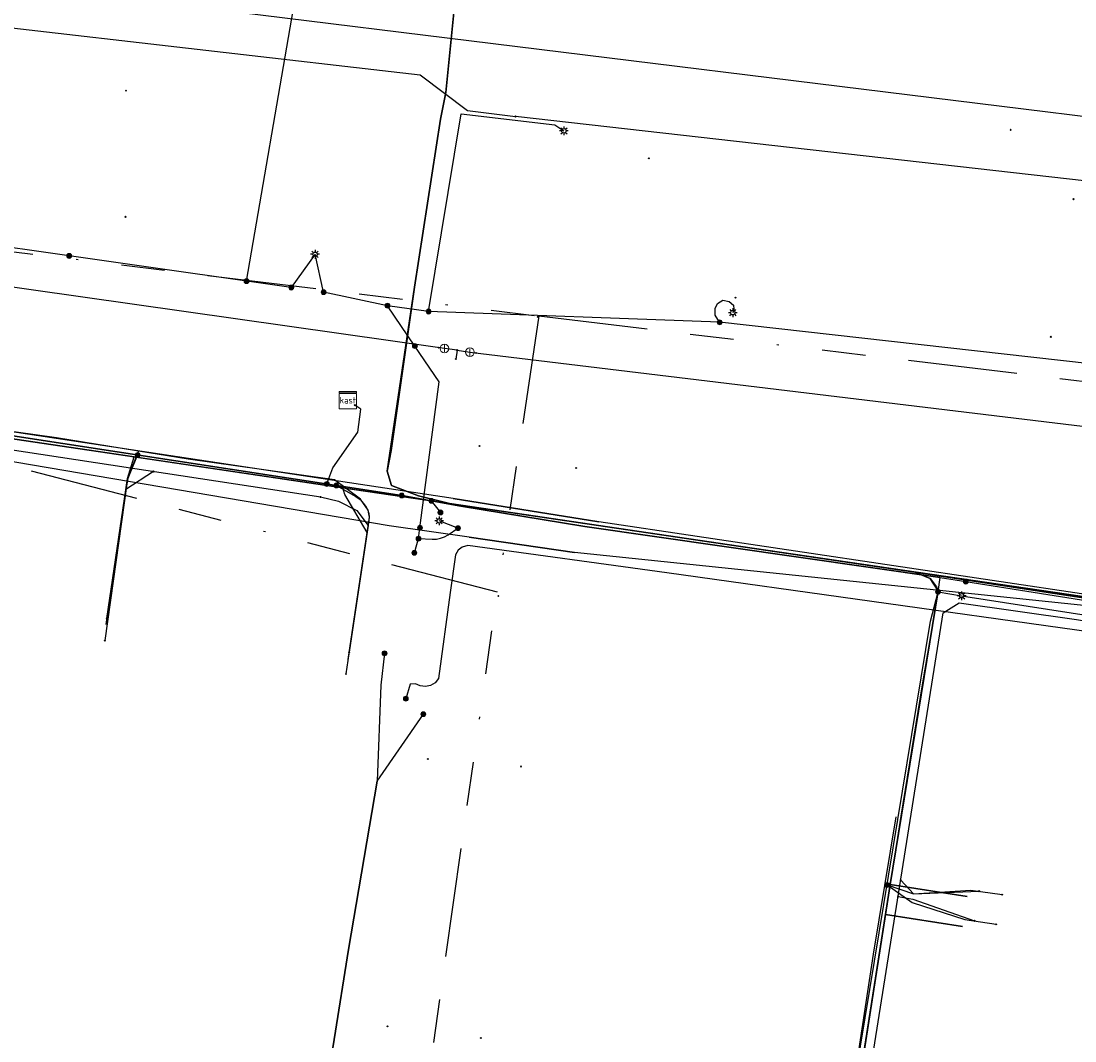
# Model space of a CAD drawing. Header units: metres. Extents: x 253430 to 254090, y 592748 to 593165.
# Tile 7 of 146: x 253489 to 253537, y 592857 to 592904. Entities that reach past the tile are written whole.
import ezdxf
from ezdxf.enums import TextEntityAlignment as Align
from ezdxf.lldxf.tags import DXFTag

# ---------------------------------------------------------------- set-up
doc = ezdxf.new("R2010")
doc.units = ezdxf.units.M
doc.linetypes.add('RI-OVERIG-SO', pattern=[17, 5, -2, 2, -2, 0, -2, 2, -2])
for name, color, linetype in [('B-WE-IE-MEUBILAIR-S', 7, 'Continuous'), ('B-WE-KL-DATA-G', 90, 'KL-DATA-SO'), ('B-WE-KL-DATA_DUCT-G', 90, 'Continuous'), ('B-WE-KL-DATA_KABELBED-G', 90, 'Continuous'), ('B-WE-KL-DATA_MANTELBUIS-G', 90, 'Continuous'), ('B-WE-KL-ET_LS-G', 190, 'KL-LS-SO'), ('B-WE-KL-ET_LS_DUCT-G', 190, 'Continuous'), ('B-WE-KL-ET_LS_HULPSTUK-S', 190, 'Continuous'), ('B-WE-KL-ET_LS_KABELBED-G', 190, 'Continuous'), ('B-WE-KL-ET_LS_MANTELBUIS-G', 190, 'Continuous'), ('B-WE-KL-ET_MS_DUCT-G', 130, 'Continuous'), ('B-WE-KL-ET_MS_MANTELBUIS-G', 130, 'Continuous'), ('B-WE-KL-GAS_LD-G', 50, 'KL-GAS_LD-SO'), ('B-WE-KL-GAS_LD_HULPSTUK-S', 50, 'Continuous'), ('B-WE-KL-WATER-G', 170, 'KL-WATER-SO'), ('B-WE-KL-WATER_HULPSTUK-S', 170, 'Continuous'), ('B-WE-RI-VRIJVERVAL-G', 210, 'RI-OVERIG-SO'), ('B-WE-RI-VRIJVERVAL_HULPSTUK-S', 210, 'Continuous'), ('V-WE-KL-ET_MS_KABELBED-G', 130, 'V-CONTINUOUS-SO')]:
    doc.layers.add(name, color=color, linetype=linetype)
doc.styles.add('NLCS-ISO', font='txt')
doc.styles.get("Standard").update_dxf_attribs({"font": 'simplex.shx'})
tags = doc.linetypes.add('KL-DATA-SO', pattern='A,4,-1,[101,NLCS.SHX,S=0.5,R=0,X=0,Y=0],-1,4,-1,["D",Standard,S=1,R=0,X=-0.25,Y=-0.5],-1.5', length=12.5).pattern_tags.tags
tags[18] = DXFTag(74, 10)
tags = doc.linetypes.add('KL-GAS_LD-SO', pattern='A,4,-1,[69,NLCS.SHX,S=0.5,R=0,X=0,Y=0],-1,4,-1,["L",Standard,S=1,R=0,X=0.25,Y=-0.5],-2', length=13).pattern_tags.tags
tags[18] = DXFTag(74, 10)
tags = doc.linetypes.add('KL-LS-SO', pattern='A,4,-1,[103,NLCS.SHX,S=0.75,R=0,X=0,Y=0],-1,4,-1,["L",Standard,S=1,R=0,X=0,Y=-0.5],-2', length=13).pattern_tags.tags
tags[18] = DXFTag(74, 10)
doc.linetypes.add('KL-WATER-SO', pattern='A,7,-0.5,[168,NLCS.SHX,S=0.75,R=0,X=0.75,Y=0],-2', length=9.5)
doc.linetypes.add('V-CONTINUOUS-SO', pattern='A,3.5,[24,NLCS.SHX,S=0.5,R=0,X=0,Y=0],3.5', length=7)

# ---------------------------------------------------------------- blocks, each defined once
blk = doc.blocks.new('SKL-WTB_HULP_AFSLUITER-SO')
at = {"color": 0, "linetype": 'ByBlock', "lineweight": 18}
blk.add_lwpolyline([(0, 0.8), (0, -0.8)], dxfattribs=at)
blk.add_circle((0, 0), 1, dxfattribs=at)
at = {"color": 0, "linetype": 'ByBlock', "lineweight": 18, "style": 'NLCS-ISO', "flags": 1}
for tag, p in [('TYPE', (1.5, 0)), ('OMSCHRIJVING', (1.5, -3)), ('LABEL', (1.5, -1.5))]:
    blk.add_attdef(tag, p, '', height=1, dxfattribs=at)
blk = doc.blocks.new('SKL-WTB_HULP_OVERIG-SO')
at = {"color": 0, "linetype": 'ByBlock', "lineweight": 18}
for points in [[(-0.14, 0.14), (0.14, -0.14)], [(0.14, 0.14), (-0.14, -0.14)]]:
    blk.add_lwpolyline(points, dxfattribs=at)
at = {"color": 0, "linetype": 'ByBlock', "lineweight": 18, "style": 'NLCS-ISO', "flags": 1}
for tag, p in [('TYPE', (1.5, 0)), ('OMSCHRIJVING', (1.5, -3)), ('LABEL', (1.5, -1.5))]:
    blk.add_attdef(tag, p, '', height=1, dxfattribs=at)
blk = doc.blocks.new('SKL-WTB_HULP_KAST-SO')
at = {"color": 0, "linetype": 'ByBlock', "lineweight": 18}
for points in [[(-2, 2), (2, 2), (2, 1.68), (-2, 1.68)], [(-2, 1.52), (2, 1.52), (2, -2), (-2, -2)]]:
    blk.add_lwpolyline(points, close=True, dxfattribs=at)
at = {"color": 0, "linetype": 'ByBlock', "lineweight": 18, "style": 'NLCS-ISO'}
blk.add_text('kast', height=1.5, dxfattribs=at).set_placement((0, 0), align=Align.MIDDLE_CENTER)
at = {"color": 0, "linetype": 'ByBlock', "lineweight": 18, "style": 'NLCS-ISO', "flags": 1}
for tag, p in [('TYPE', (2.5, 0)), ('OMSCHRIJVING', (2.5, -3)), ('LABEL', (2.5, -1.5))]:
    blk.add_attdef(tag, p, '', height=1, dxfattribs=at)
blk = doc.blocks.new('SKL-WTB_HULP_MOF-SO')
at = {"linetype": 'ByBlock', "lineweight": 18}
h = blk.add_hatch(color=0, dxfattribs=at)
h.dxf.hatch_style = 1
h.paths.add_polyline_path([(-0.5625, 0, 1), (0.5625, 0, 1)])
at = {"color": 0, "linetype": 'ByBlock', "lineweight": 18}
blk.add_circle((0, 0), 0.5625, dxfattribs=at)
at = {"color": 0, "linetype": 'ByBlock', "lineweight": 18, "style": 'NLCS-ISO', "flags": 1}
for tag, p in [('TYPE', (1.5, 0)), ('OMSCHRIJVING', (1.5, -3)), ('LABEL', (1.5, -1.5))]:
    blk.add_attdef(tag, p, '', height=1, dxfattribs=at)
blk = doc.blocks.new('SIE-MEUBILAIR_PAAL_LICHTMAST-SO')
for points in [[(-0.62, 0), (-1, 0)], [(-0.71, 0.71), (-0.44, 0.44)], [(0, 1), (0, 0.62)], [(0.44, 0.44), (0.71, 0.71)], [(1, 0), (0.62, 0)], [(-0.71, -0.71), (-0.44, -0.44)], [(0, -0.62), (0, -1)], [(0.44, -0.44), (0.71, -0.71)]]:
    blk.add_lwpolyline(points)
blk.add_circle((0, 0), 0.5)
blk = doc.blocks.new('SRI-HULP_OVERIG-SO')
at = {"color": 0, "linetype": 'ByBlock', "lineweight": 18}
for points in [[(-0.14, 0.14), (0.14, -0.14)], [(0.14, 0.14), (-0.14, -0.14)]]:
    blk.add_lwpolyline(points, dxfattribs=at)
at = {"color": 0, "linetype": 'ByBlock', "lineweight": 18, "style": 'NLCS-ISO', "flags": 1}
for tag, p in [('TYPE', (1.5, 0)), ('OMSCHRIJVING', (1.5, -3)), ('LABEL', (1.5, -1.5))]:
    blk.add_attdef(tag, p, '', height=1, dxfattribs=at)

msp = doc.modelspace()

# ---------------------------------------------------------------- linework, layer by layer
at = {"layer": 'B-WE-KL-DATA-G'}
for points in [[(253509.389, 592909.486), (253508.554, 592901.05), (253508.302, 592899.823), (253507.109, 592892.108), (253506.047, 592884.605), (253505.866, 592883.654), (253506.063, 592883.003), (253507.292, 592882.526), (253508.73, 592882.172), (253512.158, 592881.664), (253520.845, 592880.385), (253530.087, 592879.03), (253530.791, 592878.737), (253531.093, 592878.354), (253531.171, 592878.168), (253530.435, 592873.845), (253529.456, 592867.826), (253524.495, 592836.149), (253523.173, 592827.049), (253521.82, 592817.917), (253520.843, 592811.419), (253518.948, 592798.474), (253517.862, 592791.986), (253513.706, 592766.188)], [(253725.776, 592848.936), (253648.192, 592860.922), (253641.799, 592861.745), (253638.983, 592862.084), (253630.637, 592863.474), (253627.025, 592864.071), (253609.442, 592866.965), (253595.947, 592869.065), (253574.646, 592872.291), (253567.067, 592873.396), (253564.351, 592873.798), (253537.69, 592877.915), (253520.845, 592880.385), (253512.158, 592881.664), (253508.73, 592882.172), (253507.292, 592882.526), (253506.063, 592883.003), (253505.866, 592883.654), (253506.047, 592884.605), (253507.109, 592892.108), (253508.302, 592899.823), (253508.554, 592901.05), (253509.389, 592909.486)], [(253458.995, 592888.941), (253459.083, 592889.516), (253512.158, 592881.664), (253521.199, 592880.333), (253537.69, 592877.915), (253564.351, 592873.798), (253567.067, 592873.396), (253574.646, 592872.291), (253590.242, 592869.929), (253589.31, 592863.965)], [(253458.995, 592888.941), (253459.083, 592889.516), (253512.158, 592881.664), (253521.199, 592880.333), (253537.69, 592877.915), (253564.351, 592873.798), (253567.067, 592873.396), (253574.646, 592872.291), (253583.191, 592870.997), (253582.264, 592865.065)], [(253458.995, 592888.941), (253459.083, 592889.516), (253512.158, 592881.664), (253521.199, 592880.333), (253537.69, 592877.915), (253564.351, 592873.798), (253567.067, 592873.396), (253571.818, 592872.703), (253570.902, 592866.84)], [(253504.118, 592875.342), (253504.944, 592880.849), (253503.912, 592882.589), (253503.817, 592882.899), (253459.083, 592889.516), (253458.995, 592888.941)], [(253492.986, 592876.896), (253493.938, 592883.33), (253494.24, 592884.316), (253459.083, 592889.516), (253458.995, 592888.941)], [(253494.438, 592884.581), (253493.696, 592884.702), (253490.669, 592885.194), (253487.822, 592885.582), (253487.324, 592885.65)], [(253494.438, 592884.581), (253493.696, 592884.702), (253490.669, 592885.194), (253487.822, 592885.582), (253487.324, 592885.65)], [(253503.447, 592883.261), (253500.085, 592883.735), (253496.723, 592884.209), (253494.438, 592884.581), (253493.696, 592884.702), (253490.669, 592885.194), (253487.822, 592885.582)], [(253503.447, 592883.261), (253500.085, 592883.735), (253496.723, 592884.209), (253494.438, 592884.581), (253493.696, 592884.702), (253490.669, 592885.194), (253487.822, 592885.582)], [(253494.438, 592884.581), (253493.956, 592883.377), (253493.937, 592883.33), (253492.946, 592876.624)], [(253494.438, 592884.581), (253493.956, 592883.377), (253493.937, 592883.33), (253492.946, 592876.624)], [(253504.067, 592875.006), (253505.05, 592881.553), (253505.019, 592881.705), (253504.986, 592881.872), (253504.638, 592882.378), (253503.447, 592883.261), (253500.085, 592883.735), (253496.723, 592884.209), (253494.438, 592884.581)], [(253504.067, 592875.006), (253505.05, 592881.553), (253505.019, 592881.705), (253504.986, 592881.872), (253504.638, 592882.378), (253503.447, 592883.261), (253500.085, 592883.735), (253496.723, 592884.209), (253494.438, 592884.581)], [(253528.198, 592861.488), (253529.236, 592867.784)], [(253528.198, 592861.488), (253529.236, 592867.784)], [(253513.706, 592766.188), (253517.862, 592791.986), (253518.948, 592798.474), (253520.843, 592811.419), (253521.82, 592817.917), (253523.173, 592827.049), (253524.495, 592836.149), (253528.965, 592864.688), (253532.49, 592864.136)], [(253513.706, 592766.188), (253517.862, 592791.986), (253518.948, 592798.474), (253520.843, 592811.419), (253521.82, 592817.917), (253523.173, 592827.049), (253524.495, 592836.149), (253528.748, 592863.305), (253532.286, 592862.751)], [(253526.427, 592849.883), (253528.198, 592861.488)], [(253526.427, 592849.883), (253528.198, 592861.488)]]:
    msp.add_lwpolyline(points, dxfattribs=at)
at = {"layer": 'B-WE-KL-DATA_DUCT-G'}
for points in [[(253725.776, 592848.936), (253649.109, 592860.78), (253645.524, 592861.265), (253638.983, 592862.084), (253633.153, 592863.055), (253617.672, 592865.611), (253611.171, 592866.681), (253599.316, 592868.541), (253590.242, 592869.929), (253583.191, 592870.997), (253571.818, 592872.703), (253565.766, 592873.588), (253530.087, 592879.03), (253515.454, 592881.179), (253508.73, 592882.172), (253507.292, 592882.526), (253506.063, 592883.003), (253505.866, 592883.654), (253507.109, 592892.108), (253508.302, 592899.823), (253508.554, 592901.05), (253509.389, 592909.486)], [(253513.706, 592766.188), (253516.419, 592783.027), (253518.436, 592795.414), (253519.285, 592800.776), (253520.388, 592808.313), (253523.348, 592828.254), (253524.495, 592836.149), (253528.965, 592864.688), (253531.171, 592878.168), (253530.791, 592878.737), (253530.087, 592879.03), (253515.454, 592881.179), (253508.73, 592882.172), (253507.292, 592882.526), (253506.063, 592883.003), (253505.866, 592883.654), (253507.109, 592892.108), (253508.302, 592899.823), (253508.554, 592901.05), (253509.389, 592909.486)], [(253545.214, 592764.984), (253550.176, 592798.443), (253551.943, 592810.507), (253554.037, 592823.397), (253555.067, 592824.381), (253556.454, 592824.577), (253559.824, 592824.579), (253560.47, 592825.533), (253560.874, 592826.718), (253567.973, 592871.738), (253566.448, 592873.107), (253565.766, 592873.588), (253530.087, 592879.03), (253515.454, 592881.179), (253508.73, 592882.172), (253507.292, 592882.526), (253506.063, 592883.003), (253505.866, 592883.654), (253507.109, 592892.108), (253508.302, 592899.823), (253508.554, 592901.05), (253509.389, 592909.486)], [(253459.477, 592889.458), (253508.73, 592882.172), (253515.454, 592881.179), (253530.087, 592879.03), (253565.766, 592873.588), (253571.818, 592872.703), (253583.191, 592870.997), (253590.242, 592869.929), (253599.316, 592868.541), (253611.171, 592866.681), (253617.672, 592865.611), (253633.153, 592863.055), (253638.983, 592862.084), (253645.524, 592861.265), (253649.109, 592860.78), (253725.776, 592848.936), (253731.444, 592848.38), (253737.416, 592847.67), (253742.562, 592846.838)], [(253531.171, 592878.168), (253528.965, 592864.688), (253524.495, 592836.149), (253523.348, 592828.254), (253520.388, 592808.313), (253519.285, 592800.776), (253518.436, 592795.414), (253516.419, 592783.027), (253513.706, 592766.188)]]:
    msp.add_lwpolyline(points, dxfattribs=at)
at = {"layer": 'B-WE-KL-DATA_KABELBED-G'}
for points in [[(253531.711, 592963.3), (253530.739, 592959.171), (253516.221, 592954.009), (253508.918, 592951.345), (253507.452, 592945.674), (253496.934, 592904.999), (253560.555, 592897.159), (253588.408, 592889.051), (253612.041, 592886.32), (253615.204, 592888.748)], [(253508.554, 592901.05), (253509.389, 592909.486)], [(253508.302, 592899.823), (253508.554, 592901.05)], [(253507.109, 592892.108), (253508.302, 592899.823)], [(253611.192, 592868.517), (253610.828, 592866.173), (253581.304, 592870.324), (253543.001, 592876.95), (253514.47, 592879.932), (253509.619, 592880.624), (253505.956, 592881.146), (253461.931, 592888.637), (253457.176, 592889.256), (253433.447, 592892.95)], [(253508.73, 592882.172), (253507.292, 592882.526), (253506.063, 592883.003), (253505.866, 592883.654), (253507.109, 592892.108)], [(253487.428, 592885.324), (253494.24, 592884.316)], [(253492.986, 592876.896), (253493.938, 592883.33), (253494.24, 592884.316)], [(253494.24, 592884.316), (253503.817, 592882.899)], [(253503.817, 592882.899), (253508.73, 592882.172)], [(253504.118, 592875.342), (253504.944, 592880.849), (253503.912, 592882.589), (253503.817, 592882.899)], [(253508.73, 592882.172), (253515.454, 592881.179)], [(253515.454, 592881.179), (253530.087, 592879.03)], [(253509.619, 592880.624), (253514.47, 592879.932)], [(253530.087, 592879.03), (253565.766, 592873.588)], [(253531.171, 592878.168), (253530.791, 592878.737), (253530.087, 592879.03)], [(253531.171, 592878.168), (253528.965, 592864.688)], [(253528.965, 592864.688), (253528.748, 592863.305)], [(253532.49, 592864.136), (253528.965, 592864.688)], [(253528.748, 592863.305), (253526.276, 592847.52)], [(253532.286, 592862.751), (253528.748, 592863.305)]]:
    msp.add_lwpolyline(points, dxfattribs=at)
at = {"layer": 'B-WE-KL-DATA_MANTELBUIS-G'}
for points in [[(253509.389, 592909.486), (253508.554, 592901.05)], [(253508.302, 592899.823), (253507.109, 592892.108)], [(253508.73, 592882.172), (253515.454, 592881.179)], [(253509.619, 592880.624), (253514.47, 592879.932)]]:
    msp.add_lwpolyline(points, dxfattribs=at)
at = {"layer": 'B-WE-KL-ET_LS-G'}
for points in [[(253499.403, 592892.384), (253503.715, 592917.446)], [(253501.456, 592892.091), (253476.531, 592895.646), (253463.206, 592897.575), (253462.282, 592897.731), (253460.711, 592898.048), (253459.561, 592898.316), (253458.72, 592898.537), (253457.505, 592898.891), (253456.359, 592899.259), (253455.502, 592899.553), (253453.923, 592900.011), (253452.473, 592900.474), (253450.75, 592901.072), (253449.145, 592901.692), (253447.721, 592902.283), (253446.785, 592902.697)], [(253507.764, 592890.99), (253509.262, 592900.069), (253513.565, 592899.561), (253513.98, 592899.288)], [(253531.157, 592878.118), (253531.259, 592878.776), (253514.938, 592881.12), (253509.247, 592882.051), (253506.529, 592882.545), (253433.476, 592893.748)], [(253433.476, 592893.748), (253506.529, 592882.545)], [(253502.547, 592893.618), (253501.456, 592892.091)], [(253502.941, 592891.879), (253502.547, 592893.618)], [(253505.877, 592891.259), (253502.941, 592891.879)], [(253597.757, 592881.436), (253583.155, 592883.16), (253544.68, 592887.861), (253521.129, 592890.498), (253507.764, 592890.99), (253505.877, 592891.259)], [(253507.134, 592889.408), (253505.877, 592891.259)], [(253521.129, 592890.498), (253520.924, 592890.822), (253520.924, 592891.127), (253521.038, 592891.362), (253521.274, 592891.512), (253521.568, 592891.447), (253521.764, 592891.29), (253521.785, 592891.096), (253521.733, 592890.939)], [(253507.368, 592881.058), (253508.248, 592887.768), (253507.134, 592889.408)], [(253503.09, 592883.073), (253503.361, 592883.819), (253504.52, 592885.445), (253504.658, 592886.502), (253504.378, 592886.689)], [(253494.401, 592884.405), (253494.037, 592883.56), (253493.954, 592883.326), (253493.903, 592883.083), (253492.892, 592875.879)], [(253503.527, 592883.006), (253504.421, 592882.501), (253504.619, 592882.357), (253504.78, 592882.172), (253504.894, 592882.006), (253504.971, 592881.866), (253505.018, 592881.712), (253505.036, 592881.552), (253505.026, 592881.391), (253503.969, 592874.352)], [(253507.888, 592882.298), (253508.307, 592881.766)], [(253507.109, 592879.909), (253507.303, 592880.562), (253507.368, 592881.058)], [(253509.112, 592881.042), (253508.251, 592881.379)], [(253507.303, 592880.562), (253507.932, 592880.535), (253508.128, 592880.542), (253508.315, 592880.578), (253508.494, 592880.645), (253508.664, 592880.741), (253509.112, 592881.042)], [(253577.894, 592869.966), (253577.818, 592870.286), (253577.946, 592871.132), (253573.827, 592871.757), (253556.946, 592874.429), (253556.705, 592874.354), (253556.568, 592874.142), (253556.515, 592873.913), (253556.354, 592873.723), (253518.711, 592878.999), (253509.56, 592880.252), (253509.307, 592880.173), (253509.123, 592880.026), (253509, 592879.825), (253508.755, 592878.084), (253508.213, 592874.134), (253508.06, 592873.945), (253507.852, 592873.819), (253507.614, 592873.772), (253507.373, 592873.81), (253507.162, 592873.902), (253506.91, 592873.888), (253506.717, 592873.214)], [(253513.782, 592766.185), (253523.063, 592828.164), (253524.149, 592836.345), (253530.814, 592876.772), (253531.157, 592878.118), (253531.259, 592878.776), (253532.433, 592878.591)], [(253532.433, 592878.591), (253538.03, 592877.712), (253565.535, 592873.605), (253567.325, 592872.505)], [(253522.086, 592821.64), (253523.063, 592828.164), (253524.149, 592836.345), (253530.814, 592876.772), (253531.157, 592878.118)], [(253531.157, 592878.118), (253532.243, 592877.94)], [(253532.243, 592877.94), (253558.1, 592873.927), (253558.227, 592873.888), (253558.311, 592873.819), (253558.352, 592873.717), (253558.351, 592873.585)], [(253505.742, 592875.297), (253505.562, 592873.828), (253505.405, 592869.425), (253504.082, 592861.7), (253501.454, 592845.165), (253495.121, 592801.195), (253490.384, 592769.228)], [(253493.055, 592787.255), (253495.121, 592801.195), (253501.454, 592845.165), (253504.082, 592861.7), (253505.405, 592869.425), (253507.523, 592872.504)], [(253528.818, 592864.66), (253529.974, 592863.856), (253532.389, 592863.073), (253533.826, 592862.855)], [(253528.818, 592864.66), (253530.03, 592864.252), (253532.663, 592864.429), (253534.103, 592864.217)]]:
    msp.add_lwpolyline(points, dxfattribs=at)
at = {"layer": 'B-WE-KL-ET_LS_DUCT-G'}
msp.add_lwpolyline([(253509.247, 592882.051), (253514.938, 592881.12)], dxfattribs=at)
at = {"layer": 'B-WE-KL-ET_LS_KABELBED-G'}
for points in [[(253501.456, 592892.091), (253476.531, 592895.646), (253463.206, 592897.575), (253462.282, 592897.731), (253460.711, 592898.048), (253459.561, 592898.316), (253458.72, 592898.537), (253457.505, 592898.891), (253456.359, 592899.259), (253455.502, 592899.553), (253453.923, 592900.011), (253452.473, 592900.474), (253450.75, 592901.072), (253449.145, 592901.692), (253447.721, 592902.283), (253446.785, 592902.697)], [(253433.476, 592893.748), (253506.529, 592882.545)], [(253502.547, 592893.618), (253501.456, 592892.091)], [(253502.941, 592891.879), (253502.547, 592893.618)], [(253505.877, 592891.259), (253502.941, 592891.879)], [(253507.134, 592889.408), (253505.877, 592891.259)], [(253579.88, 592883.56), (253544.68, 592887.861), (253521.129, 592890.498), (253507.764, 592890.99), (253505.877, 592891.259)], [(253507.368, 592881.058), (253508.248, 592887.768), (253507.134, 592889.408)], [(253506.529, 592882.545), (253509.247, 592882.051)], [(253509.247, 592882.051), (253514.938, 592881.12)], [(253507.109, 592879.909), (253507.303, 592880.562), (253507.368, 592881.058)], [(253514.938, 592881.12), (253531.259, 592878.776)], [(253556.946, 592874.429), (253556.705, 592874.354), (253556.568, 592874.142), (253556.515, 592873.913), (253556.354, 592873.723), (253518.711, 592878.999), (253509.56, 592880.252), (253509.307, 592880.173), (253509.123, 592880.026), (253509, 592879.825), (253508.755, 592878.084), (253508.213, 592874.134), (253508.06, 592873.945), (253507.852, 592873.819), (253507.614, 592873.772), (253507.373, 592873.81), (253507.162, 592873.902), (253506.91, 592873.888), (253506.717, 592873.214)], [(253531.157, 592878.118), (253531.259, 592878.776)], [(253531.259, 592878.776), (253532.433, 592878.591)], [(253532.433, 592878.591), (253538.03, 592877.712), (253565.535, 592873.605), (253567.325, 592872.505)], [(253530.814, 592876.772), (253531.157, 592878.118)], [(253531.157, 592878.118), (253532.243, 592877.94)], [(253532.243, 592877.94), (253558.1, 592873.927), (253558.227, 592873.888), (253558.311, 592873.819), (253558.352, 592873.717), (253558.351, 592873.585)], [(253524.149, 592836.345), (253530.814, 592876.772)], [(253505.742, 592875.297), (253505.562, 592873.828), (253505.405, 592869.425)], [(253505.405, 592869.425), (253507.523, 592872.504)], [(253505.405, 592869.425), (253504.082, 592861.7), (253502.788, 592853.558)]]:
    msp.add_lwpolyline(points, dxfattribs=at)
at = {"layer": 'B-WE-KL-ET_LS_MANTELBUIS-G'}
msp.add_lwpolyline([(253509.247, 592882.051), (253514.938, 592881.12)], dxfattribs=at)
at = {"layer": 'B-WE-KL-ET_MS_DUCT-G'}
msp.add_lwpolyline([(253508.89, 592882.402), (253515.58, 592881.328)], dxfattribs=at)
at = {"layer": 'B-WE-KL-ET_MS_MANTELBUIS-G'}
msp.add_lwpolyline([(253508.89, 592882.402), (253515.58, 592881.328)], dxfattribs=at)
at = {"layer": 'B-WE-KL-GAS_LD-G'}
for points in [[(253434.321, 592921.71), (253441.858, 592915.92), (253450.286, 592911.628), (253458.696, 592908.329), (253466.201, 592906.794), (253487.676, 592904.119), (253507.376, 592901.862), (253509.548, 592900.215), (253511.75, 592899.948)], [(253602.918, 592889.311), (253573.679, 592892.809), (253548.967, 592895.736), (253511.75, 592899.948)]]:
    msp.add_lwpolyline(points, dxfattribs=at)
at = {"layer": 'B-WE-KL-WATER-G'}
for points in [[(253508.489, 592889.296), (253460.81, 592896.057), (253452.562, 592898.299), (253445.186, 592901.392), (253437.81, 592904.486), (253433.874, 592906.913)], [(253509.07, 592889.214), (253508.489, 592889.296)], [(253509.07, 592889.214), (253509.013, 592888.81)], [(253509.07, 592889.214), (253509.662, 592889.123)], [(253509.662, 592889.123), (253557.428, 592883.358)], [(253470.855, 592887.343), (253502.807, 592882.475)], [(253495.134, 592883.644), (253493.862, 592882.819), (253492.986, 592876.897)], [(253502.797, 592882.477), (253503.63, 592882.29), (253504.471, 592881.859), (253504.992, 592881.167), (253504.118, 592875.343)], [(253527.415, 592852.116), (253531.394, 592877.16), (253532.135, 592877.618), (253537.511, 592876.848), (253538.418, 592876.695), (253555.805, 592874.331), (253556.211, 592874.528)], [(253529.444, 592864.888), (253530.03, 592864.252), (253533.045, 592864.373)], [(253529.323, 592864.126), (253529.995, 592864.001), (253532.838, 592863.014)]]:
    msp.add_lwpolyline(points, dxfattribs=at)
at = {"layer": 'B-WE-RI-VRIJVERVAL-G'}
for points in [[(253463.68, 592896.8), (253512.83, 592890.79)], [(253512.83, 592890.79), (253510.92, 592878.1)], [(253512.83, 592890.79), (253553.94, 592885.86)], [(253510.92, 592878.1), (253477.17, 592886.88)], [(253506.17, 592844.45), (253510.92, 592878.1)]]:
    msp.add_lwpolyline(points, dxfattribs=at)
at = {"layer": 'V-WE-KL-ET_MS_KABELBED-G'}
for points in [[(253508.89, 592882.402), (253474.535, 592887.595), (253438.352, 592892.969)], [(253515.58, 592881.328), (253508.89, 592882.402)], [(253633.227, 592863.556), (253609.965, 592867.07), (253583.303, 592871.107), (253565.254, 592873.923), (253515.58, 592881.328)]]:
    msp.add_lwpolyline(points, dxfattribs=at)

# ---------------------------------------------------------------- block references
at = {"layer": 'B-WE-IE-MEUBILAIR-S', "xscale": 0.2, "yscale": 0.2, "zscale": 0.2}
for p in [(253513.98, 592899.288), (253502.547, 592893.618), (253521.733, 592890.939), (253508.251, 592881.379), (253532.243, 592877.94)]:
    msp.add_blockref('SIE-MEUBILAIR_PAAL_LICHTMAST-SO', p, dxfattribs=at)
at = {"layer": 'B-WE-KL-ET_LS_HULPSTUK-S', "xscale": 0.2, "yscale": 0.2, "zscale": 0.2}
for name, p in [('SKL-WTB_HULP_MOF-SO', (253491.26, 592893.545)), ('SKL-WTB_HULP_MOF-SO', (253499.403, 592892.384)), ('SKL-WTB_HULP_MOF-SO', (253501.456, 592892.091)), ('SKL-WTB_HULP_MOF-SO', (253502.941, 592891.879)), ('SKL-WTB_HULP_MOF-SO', (253505.877, 592891.259)), ('SKL-WTB_HULP_MOF-SO', (253507.764, 592890.99)), ('SKL-WTB_HULP_MOF-SO', (253521.129, 592890.498)), ('SKL-WTB_HULP_MOF-SO', (253507.134, 592889.408)), ('SKL-WTB_HULP_KAST-SO', (253504.05, 592886.918)), ('SKL-WTB_HULP_OVERIG-SO', (253504.378, 592886.689)), ('SKL-WTB_HULP_MOF-SO', (253494.401, 592884.405)), ('SKL-WTB_HULP_MOF-SO', (253503.09, 592883.073)), ('SKL-WTB_HULP_MOF-SO', (253503.527, 592883.006)), ('SKL-WTB_HULP_MOF-SO', (253506.529, 592882.545)), ('SKL-WTB_HULP_MOF-SO', (253507.888, 592882.298)), ('SKL-WTB_HULP_MOF-SO', (253508.307, 592881.766)), ('SKL-WTB_HULP_MOF-SO', (253507.368, 592881.058)), ('SKL-WTB_HULP_MOF-SO', (253509.112, 592881.042)), ('SKL-WTB_HULP_MOF-SO', (253507.303, 592880.562)), ('SKL-WTB_HULP_MOF-SO', (253507.109, 592879.909)), ('SKL-WTB_HULP_MOF-SO', (253532.433, 592878.591)), ('SKL-WTB_HULP_MOF-SO', (253531.157, 592878.118)), ('SKL-WTB_HULP_OVERIG-SO', (253492.892, 592875.879)), ('SKL-WTB_HULP_MOF-SO', (253505.742, 592875.297)), ('SKL-WTB_HULP_OVERIG-SO', (253503.969, 592874.352)), ('SKL-WTB_HULP_MOF-SO', (253506.717, 592873.214)), ('SKL-WTB_HULP_MOF-SO', (253507.523, 592872.504)), ('SKL-WTB_HULP_MOF-SO', (253528.818, 592864.66)), ('SKL-WTB_HULP_OVERIG-SO', (253534.103, 592864.217)), ('SKL-WTB_HULP_OVERIG-SO', (253533.826, 592862.855))]:
    msp.add_blockref(name, p, dxfattribs=at)
at = {"layer": 'B-WE-KL-GAS_LD_HULPSTUK-S', "xscale": 0.2, "yscale": 0.2, "zscale": 0.2}
msp.add_blockref('SKL-WTB_HULP_OVERIG-SO', (253511.75, 592899.948), dxfattribs=at)
at = {"layer": 'B-WE-KL-WATER_HULPSTUK-S', "xscale": 0.2, "yscale": 0.2, "zscale": 0.2}
for name, p in [('SKL-WTB_HULP_OVERIG-SO', (253508.225, 592889.333)), ('SKL-WTB_HULP_AFSLUITER-SO', (253508.489, 592889.296)), ('SKL-WTB_HULP_AFSLUITER-SO', (253509.662, 592889.123)), ('SKL-WTB_HULP_OVERIG-SO', (253509.013, 592888.81)), ('SKL-WTB_HULP_OVERIG-SO', (253509.07, 592889.214)), ('SKL-WTB_HULP_OVERIG-SO', (253509.946, 592889.088)), ('SKL-WTB_HULP_OVERIG-SO', (253495.134, 592883.644)), ('SKL-WTB_HULP_OVERIG-SO', (253502.797, 592882.477)), ('SKL-WTB_HULP_OVERIG-SO', (253502.807, 592882.475)), ('SKL-WTB_HULP_OVERIG-SO', (253492.986, 592876.897)), ('SKL-WTB_HULP_OVERIG-SO', (253504.118, 592875.343)), ('SKL-WTB_HULP_OVERIG-SO', (253529.444, 592864.888)), ('SKL-WTB_HULP_OVERIG-SO', (253529.323, 592864.126)), ('SKL-WTB_HULP_OVERIG-SO', (253533.045, 592864.373)), ('SKL-WTB_HULP_OVERIG-SO', (253532.838, 592863.014))]:
    msp.add_blockref(name, p, dxfattribs=at)
at = {"layer": 'B-WE-RI-VRIJVERVAL_HULPSTUK-S', "xscale": 0.2, "yscale": 0.2, "zscale": 0.2}
for p in [(253493.865, 592901.132), (253534.492, 592899.338), (253517.878, 592898.026), (253537.378, 592896.155), (253493.84, 592895.341), (253521.855, 592891.63), (253512.78, 592890.744), (253536.335, 592889.833), (253510.102, 592884.817), (253514.537, 592883.807), (253510.965, 592877.928), (253507.725, 592870.442), (253512.009, 592870.102), (253505.876, 592858.168), (253510.159, 592857.631)]:
    msp.add_blockref('SRI-HULP_OVERIG-SO', p, dxfattribs=at)

doc.saveas('drawing.dxf')
